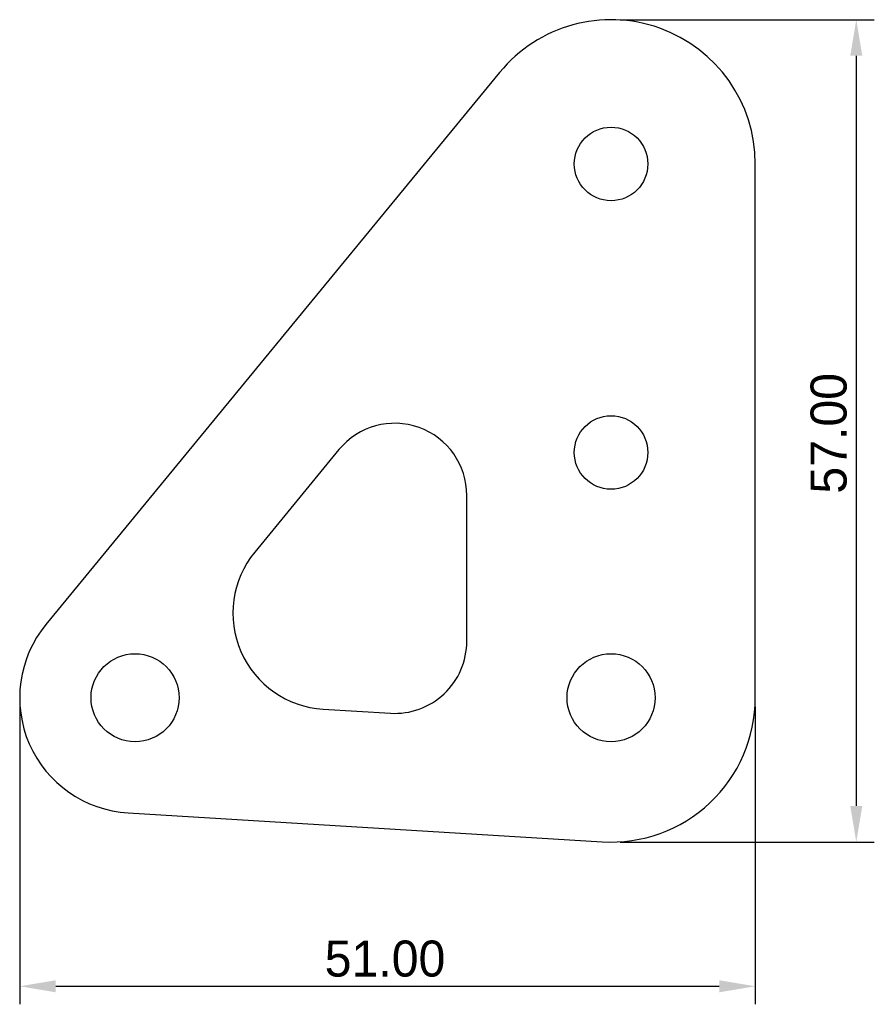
# Model space of a CAD drawing. Extents: x -41 to 18.2, y -21.2 to 47.
import ezdxf

# ---------------------------------------------------------------- set-up
doc = ezdxf.new("R2010")
doc.units = 0
doc.layers.get('0').update_dxf_attribs({"linetype": 'CONTINUOUS'})
doc.layers.get('DEFPOINTS').update_dxf_attribs({"linetype": 'CONTINUOUS'})
doc.layers.add('DEFAULT', color=7, linetype='CONTINUOUS')
doc.styles.add('DEFAULT', font='txt')
doc.dimstyles.new('ISO-25', dxfattribs={"dimtxt": 2.5, "dimasz": 2.5, "dimexe": 1.25, "dimexo": 0.625, "dimtad": 1, "dimtoh": 1, "dimzin": 1, "dimcen": 2.5, "dimazin": 3, "dimtfac": 1, "dimtix": 1, "dimtmove": 0, "dimatfit": 3})

# ---------------------------------------------------------------- blocks, each defined once
blk = doc.blocks.new('*D1')
at = {"layer": 'DEFAULT', "color": 0}
for p, q in [((-41, -0.625), (-41, -21.25)), ((10, -0.625), (10, -21.25)), ((-38.5, -20), (7.5, -20))]:
    blk.add_line(p, q, dxfattribs=at)
for points in [[(-38.5, -19.583), (-38.5, -20.417), (-41, -20)], [(7.5, -20.417), (7.5, -19.583), (10, -20)]]:
    blk.add_solid(points, dxfattribs=at)
at = {"layer": 'DEFPOINTS', "color": 0}
for p in [(-41, 0), (10, 0), (10, -20)]:
    blk.add_point(p, dxfattribs=at)
at = {"layer": 'DEFAULT', "color": 0, "linetype": 'CONTINUOUS', "style": 'DEFAULT'}
blk.add_text('51.00', height=2.5, dxfattribs=at).set_placement((-19.854, -19.328))
blk = doc.blocks.new('*D2')
at = {"layer": 'DEFAULT', "color": 0}
for p, q in [((0.625, 47), (18.25, 47)), ((17, 44.5), (17, -7.5)), ((0.625, -10), (18.25, -10))]:
    blk.add_line(p, q, dxfattribs=at)
for points in [[(17.417, 44.5), (16.583, 44.5), (17, 47)], [(16.583, -7.5), (17.417, -7.5), (17, -10)]]:
    blk.add_solid(points, dxfattribs=at)
at = {"layer": 'DEFPOINTS', "color": 0}
for p in [(0, 47), (0, -10), (17, -10)]:
    blk.add_point(p, dxfattribs=at)
at = {"layer": 'DEFAULT', "color": 0, "linetype": 'CONTINUOUS', "style": 'DEFAULT'}
blk.add_text('57.00', height=2.5, rotation=90, dxfattribs=at).set_placement((16.328, 14.146))

msp = doc.modelspace()

# ---------------------------------------------------------------- linework, layer by layer
at = {"color": 7, "linetype": 'CONTINUOUS'}
for p, q in [((-7.725, 43.35), (-39.18, 5.08)), ((10, 0), (10, 37)), ((-18.863, 17.2), (-24.706, 10.091)), ((-10, 3.916), (-10, 14.025)), ((-19.962, -0.792), (-15.303, -1.075)), ((-33.485, -7.985), (-0.606, -9.982))]:
    msp.add_line(p, q, dxfattribs=at)
for centre, radius in [((0, 37), 2.55), ((0, 17), 2.55), ((-33, 0), 3.05), ((0, 0), 3.05)]:
    msp.add_circle(centre, radius, dxfattribs=at)
for centre, radius, start, end in [((0, 37), 10, 0, 140.58244), ((-15, 14.025), 5, 0, 140.58244), ((-19.558, 5.86), 6.664, 140.58244, 266.5254), ((-33, 0), 8, 140.58244, 266.5254), ((-15, 3.916), 5, 266.5254, 0), ((0, 0), 10, 266.5254, 0)]:
    msp.add_arc(centre, radius, start, end, dxfattribs=at)

# ---------------------------------------------------------------- dimensions: what is measured, and where the dimension line sits
at = {"layer": 'DEFAULT'}
dim = msp.add_linear_dim(base=(17, -10), p1=(0, 47), p2=(0, -10), angle=90, dimstyle='ISO-25', dxfattribs=at)
dim.commit()
dim.dimension.update_dxf_attribs({"geometry": '*D2', "text_midpoint": (15.099, 18.5)})
dim = msp.add_linear_dim(base=(10, -20), p1=(-41, 0), p2=(10, 0), dimstyle='ISO-25', dxfattribs=at)
dim.commit()
dim.dimension.update_dxf_attribs({"geometry": '*D1', "text_midpoint": (-15.5, -18.099)})

doc.saveas('drawing.dxf')
